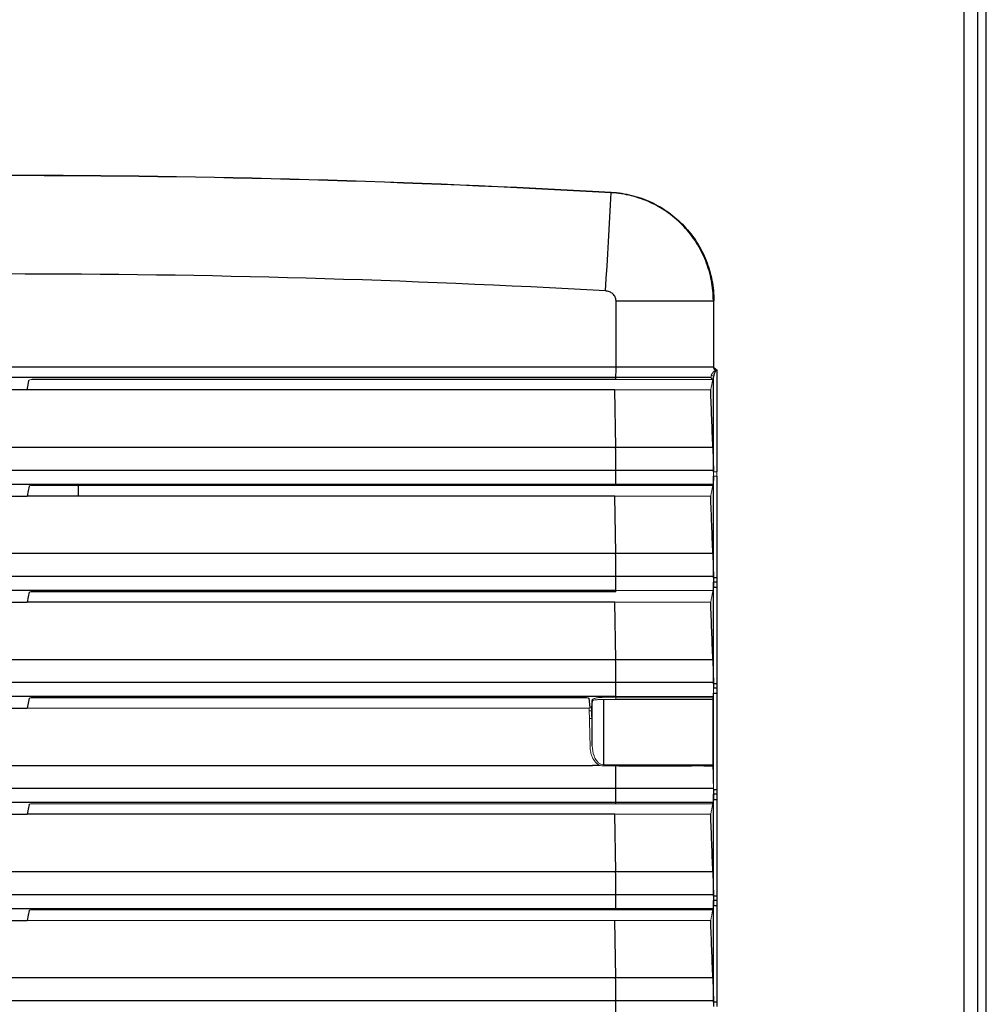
# Model space of a CAD drawing. Header units: millimetres. Extents: x -83 to 754, y -51 to 907.
# Tile 5 of 8: x 58 to 147, y 149 to 240. Entities that reach past the tile are written whole.
import ezdxf

# ---------------------------------------------------------------- set-up
doc = ezdxf.new("R2010")
doc.units = ezdxf.units.MM

msp = doc.modelspace()

# ---------------------------------------------------------------- linework, layer by layer
at = {"color": 7, "linetype": 'Continuous', "lineweight": 25}
for p, q in [((147.008, -8.576), (147.008, 279.047)), ((146.187, 276.607), (146.187, -7.755)), ((144.986, -7.755), (144.986, 276.497)), ((112.997, 213.943), (121.936, 213.943)), ((112.997, 207.876), (112.997, 213.943)), ((1.019, 207.876), (112.997, 207.876)), ((112.997, 207.876), (121.936, 207.876)), ((122.253, 207.629), (122.253, 198.266)), ((112.979, 206.91), (1.037, 206.91)), ((112.963, 206.728), (59.377, 206.728)), ((112.963, 206.728), (112.979, 206.91)), ((121.729, 206.91), (112.979, 206.91)), ((121.945, 198.266), (121.945, 206.939)), ((58.901, 205.769), (55.115, 205.769)), ((112.877, 205.769), (58.901, 205.769)), ((112.963, 200.514), (112.877, 205.769)), ((1.053, 200.514), (112.963, 200.514)), ((112.963, 200.514), (121.885, 200.514)), ((1.027, 198.42), (112.989, 198.42)), ((112.989, 198.42), (121.943, 198.42)), ((112.973, 197.1), (1.043, 197.1)), ((112.963, 196.99), (112.973, 197.1)), ((121.907, 197.1), (112.973, 197.1)), ((121.945, 188.528), (121.945, 197.866)), ((122.253, 197.866), (122.253, 188.528)), ((112.963, 196.99), (59.281, 196.99)), ((63.587, 196.99), (63.587, 196.032)), ((55.115, 196.031), (58.901, 196.031)), ((112.877, 196.031), (58.901, 196.031)), ((63.587, 196.032), (58.902, 196.032)), ((112.963, 190.776), (112.877, 196.031)), ((1.053, 190.776), (112.963, 190.776)), ((112.963, 190.776), (121.885, 190.776)), ((1.027, 188.682), (112.989, 188.682)), ((112.989, 188.682), (121.943, 188.682)), ((122.253, 188.528), (121.945, 188.528)), ((122.253, 188.128), (121.945, 188.128)), ((121.945, 187.632), (121.945, 188.128)), ((122.253, 188.128), (122.253, 187.632)), ((112.973, 187.362), (1.043, 187.362)), ((112.963, 187.252), (59.281, 187.252)), ((121.945, 178.79), (121.945, 187.632)), ((122.253, 187.632), (121.945, 187.632)), ((122.253, 187.632), (122.253, 178.79)), ((55.115, 186.293), (58.901, 186.293)), ((112.877, 186.293), (58.901, 186.293)), ((112.963, 181.038), (112.877, 186.293)), ((1.053, 181.038), (112.963, 181.038)), ((112.963, 181.038), (121.885, 181.038)), ((1.027, 178.944), (112.989, 178.944)), ((112.989, 178.944), (121.943, 178.944)), ((122.253, 178.79), (121.945, 178.79)), ((122.253, 178.39), (121.945, 178.39)), ((122.253, 178.39), (122.253, 177.894)), ((112.973, 177.624), (1.043, 177.624)), ((110.295, 177.514), (59.281, 177.514)), ((110.492, 177.462), (110.581, 176.605)), ((110.813, 177.249), (110.73, 176.609)), ((122.253, 177.894), (121.945, 177.894)), ((122.253, 177.894), (122.253, 169.052)), ((55.115, 176.555), (58.901, 176.555)), ((1.053, 171.3), (110.847, 171.3)), ((1.027, 169.206), (112.989, 169.206)), ((112.989, 169.206), (121.943, 169.206)), ((122.253, 169.052), (121.945, 169.052)), ((122.253, 168.652), (121.945, 168.652)), ((121.945, 168.156), (121.945, 168.652)), ((121.945, 159.314), (121.945, 168.156)), ((122.253, 168.156), (121.945, 168.156)), ((122.253, 168.652), (122.253, 168.156)), ((122.253, 168.156), (122.253, 159.314)), ((112.973, 167.886), (1.043, 167.886)), ((112.963, 167.776), (112.973, 167.886)), ((121.907, 167.886), (112.973, 167.886)), ((55.115, 166.817), (58.901, 166.817)), ((112.877, 166.817), (58.901, 166.817)), ((112.963, 161.562), (112.877, 166.817)), ((1.053, 161.562), (112.963, 161.562)), ((112.963, 161.562), (121.885, 161.562)), ((1.027, 159.468), (112.989, 159.468)), ((112.989, 159.468), (121.943, 159.468)), ((122.253, 159.314), (121.945, 159.314)), ((122.253, 158.914), (121.945, 158.914)), ((121.945, 158.418), (121.945, 158.914)), ((122.253, 158.418), (121.945, 158.418)), ((121.945, 149.576), (121.945, 158.418)), ((122.253, 158.914), (122.253, 158.418)), ((122.253, 158.418), (122.253, 149.576)), ((112.973, 158.148), (1.043, 158.148)), ((112.963, 158.038), (59.281, 158.038)), ((112.963, 158.038), (112.973, 158.148)), ((121.907, 158.148), (112.973, 158.148)), ((55.115, 157.079), (58.901, 157.079)), ((112.963, 151.824), (112.877, 157.079)), ((1.053, 151.824), (112.963, 151.824)), ((112.963, 151.824), (121.885, 151.824)), ((1.027, 149.73), (112.989, 149.73)), ((112.989, 149.73), (121.943, 149.73)), ((122.253, 149.576), (121.945, 149.576))]:
    msp.add_line(p, q, dxfattribs=at)
at = {"color": 144, "linetype": 'Continuous', "lineweight": 18}
for p, q in [((147.008, 277.983), (147.008, 4.032)), ((121.986, 213.943), (121.936, 213.943)), ((121.936, 207.876), (121.936, 213.943)), ((121.986, 213.943), (121.986, 207.876)), ((112.963, 206.728), (121.885, 206.728)), ((112.877, 205.769), (121.695, 205.769)), ((122.253, 198.266), (121.945, 198.266)), ((122.253, 197.866), (121.945, 197.866)), ((112.963, 196.99), (121.885, 196.99)), ((112.877, 196.031), (121.695, 196.031)), ((112.963, 187.252), (112.973, 187.362)), ((121.907, 187.362), (112.973, 187.362)), ((112.877, 186.293), (121.695, 186.293)), ((121.945, 177.894), (121.945, 178.39)), ((112.967, 177.554), (112.973, 177.624)), ((121.907, 177.624), (112.973, 177.624)), ((121.885, 171.359), (121.885, 177.361)), ((121.945, 169.052), (121.945, 177.894)), ((110.525, 176.555), (58.901, 176.555)), ((110.609, 172.991), (110.525, 176.555)), ((110.737, 176.307), (110.531, 176.307)), ((110.73, 176.609), (110.723, 176.557)), ((110.73, 176.609), (110.813, 173.104)), ((110.547, 175.613), (110.753, 175.613)), ((112.963, 167.776), (59.281, 167.776)), ((112.963, 167.776), (121.885, 167.776)), ((112.877, 166.817), (121.695, 166.817)), ((112.963, 158.038), (121.885, 158.038)), ((112.877, 157.079), (58.901, 157.079)), ((112.877, 157.079), (121.695, 157.079))]:
    msp.add_line(p, q, dxfattribs=at)
at = {"color": 7, "linetype": 'Continuous', "lineweight": 25, "flags": 128}
for points in [[(112.042, 214.855), (112.104, 215.987), (112.168, 217.118), (112.232, 218.248), (112.296, 219.377), (112.361, 220.504), (112.426, 221.629), (112.492, 222.75), (112.558, 223.868)], [(58.901, 205.769), (58.993, 206.239), (59.074, 206.649)], [(121.885, 196.99), (121.896, 197.047), (121.907, 197.1)], [(59.079, 196.938), (58.993, 196.501), (58.901, 196.031)], [(59.079, 187.2), (58.993, 186.763), (58.901, 186.293)], [(59.079, 177.462), (58.993, 177.025), (58.901, 176.555)], [(110.813, 173.104), (110.813, 174.447), (110.813, 177.249)], [(111.838, 177.36), (111.838, 175.514), (111.838, 171.363)], [(59.079, 167.724), (58.993, 167.287), (58.901, 166.817)], [(121.885, 167.776), (121.896, 167.833), (121.907, 167.886)], [(59.079, 157.986), (58.993, 157.549), (58.901, 157.079)], [(121.885, 158.038), (121.896, 158.095), (121.907, 158.148)]]:
    msp.add_lwpolyline(points, dxfattribs=at)
at = {"color": 144, "linetype": 'Continuous', "lineweight": 18, "flags": 128}
msp.add_lwpolyline([(121.885, 187.252), (121.896, 187.309), (121.907, 187.362)], dxfattribs=at)
at = {"color": 7, "linetype": 'Continuous', "lineweight": 25}
for centre, radius, start, end in [((100.099, 224.623), 12.481, 356.53587, 356.76195), ((95.734, 207.71), 17.264, 357.34226, 0.54891), ((-176.77, 195.852), 289.77, 0.5077, 0.92182), ((90.328, 198.039), 22.664, 357.62717, 0.96341), ((-176.77, 186.114), 289.77, 0.5077, 0.92182), ((90.328, 188.301), 22.664, 357.62717, 0.96341), ((-176.77, 176.376), 289.77, 0.5077, 0.92182), ((90.328, 178.563), 22.664, 357.62717, 0.96341), ((-178.179, 166.622), 291.179, 0.50837, 0.91083), ((90.328, 168.825), 22.664, 357.62717, 0.96341), ((-176.77, 156.9), 289.77, 0.5077, 0.92182), ((90.328, 159.087), 22.664, 357.62717, 0.96341), ((-176.77, 147.162), 289.77, 0.5077, 0.92182), ((90.328, 149.349), 22.664, 357.62717, 0.96341)]:
    msp.add_arc(centre, radius, start, end, dxfattribs=at)
at = {"color": 144, "linetype": 'Continuous', "lineweight": 18}
for centre, radius, start, end in [((121.762, 206.91), 0.186, 9.13744, 89.90643), ((121.5, 207.181), 0.738, 27.84661, 33.10406), ((121.804, 171.296), 8.84, 179.57228, 180.2961)]:
    msp.add_arc(centre, radius, start, end, dxfattribs=at)
at = {"color": 7, "linetype": 'Continuous', "lineweight": 25}
for points in [[(1.456, 223.918), (19.973, 224.966), (57.008, 226.012), (94.043, 224.966), (112.56, 223.918)], [(112.558, 223.868), (94.041, 224.917), (57.008, 225.962), (19.975, 224.917), (1.459, 223.868)], [(121.885, 200.514), (121.821, 202.265), (121.758, 204.016), (121.695, 205.769)], [(121.885, 200.514), (121.909, 199.864), (121.928, 199.166), (121.943, 198.42)], [(121.943, 198.42), (121.944, 198.37), (121.945, 198.319), (121.945, 198.266)], [(121.885, 190.776), (121.821, 192.527), (121.758, 194.278), (121.695, 196.031)], [(121.885, 190.776), (121.909, 190.126), (121.928, 189.428), (121.943, 188.682)], [(121.943, 188.682), (121.944, 188.632), (121.945, 188.581), (121.945, 188.528)], [(121.945, 188.528), (121.947, 188.396), (121.947, 188.259), (121.945, 188.128)], [(121.885, 181.038), (121.821, 182.789), (121.758, 184.54), (121.695, 186.293)], [(121.885, 181.038), (121.909, 180.388), (121.928, 179.69), (121.943, 178.944)], [(121.943, 178.944), (121.944, 178.894), (121.945, 178.843), (121.945, 178.79)], [(121.945, 178.79), (121.947, 178.658), (121.947, 178.521), (121.945, 178.39)], [(111.552, 171.301), (111.317, 171.3), (111.082, 171.3), (110.847, 171.3)], [(121.945, 169.052), (121.947, 168.92), (121.947, 168.783), (121.945, 168.652)], [(121.885, 161.562), (121.821, 163.313), (121.758, 165.064), (121.695, 166.817)], [(121.885, 161.562), (121.909, 160.912), (121.928, 160.214), (121.943, 159.468)], [(121.943, 159.468), (121.944, 159.418), (121.945, 159.367), (121.945, 159.314)], [(121.945, 159.314), (121.947, 159.182), (121.947, 159.045), (121.945, 158.914)], [(121.885, 151.824), (121.821, 153.575), (121.758, 155.326), (121.695, 157.079)], [(121.885, 151.824), (121.909, 151.174), (121.928, 150.476), (121.943, 149.73)], [(121.943, 149.73), (121.944, 149.68), (121.945, 149.629), (121.945, 149.576)], [(121.945, 149.576), (121.947, 149.444), (121.947, 149.307), (121.945, 149.176)]]:
    msp.add_open_spline(points, degree=3, dxfattribs=at)
for points, knots in [([(121.936, 213.943), (121.936, 214.576), (121.876, 215.198), (121.7, 216.117), (121.627, 216.421), (121.452, 217.024), (121.348, 217.325), (121, 218.201), (120.715, 218.757), (120.044, 219.811), (119.652, 220.314), (118.792, 221.224), (118.323, 221.635), (117.561, 222.186), (117.295, 222.359), (116.752, 222.678), (116.475, 222.823), (115.626, 223.219), (115.038, 223.428), (114.121, 223.66), (113.81, 223.722), (113.187, 223.818), (112.873, 223.851), (112.558, 223.868)], [0, 0, 0, 0, 0.125, 0.125, 0.1875, 0.1875, 0.25, 0.25, 0.375, 0.375, 0.5, 0.5, 0.625, 0.625, 0.6875, 0.6875, 0.75, 0.75, 0.875, 0.875, 0.9375, 0.9375, 1, 1, 1, 1]), ([(112.56, 223.918), (112.878, 223.9), (113.193, 223.867), (113.819, 223.771), (114.132, 223.708), (115.053, 223.475), (115.644, 223.265), (116.497, 222.867), (116.776, 222.721), (117.322, 222.401), (117.589, 222.227), (118.355, 221.674), (118.826, 221.26), (119.69, 220.346), (120.084, 219.84), (120.759, 218.781), (121.045, 218.222), (121.395, 217.342), (121.499, 217.04), (121.675, 216.434), (121.749, 216.128), (121.926, 215.204), (121.986, 214.579), (121.986, 213.943)], [0, 0, 0, 0, 0.0625, 0.0625, 0.125, 0.125, 0.25, 0.25, 0.3125, 0.3125, 0.375, 0.375, 0.5, 0.5, 0.625, 0.625, 0.75, 0.75, 0.8125, 0.8125, 0.875, 0.875, 1, 1, 1, 1]), ([(112.042, 214.855), (93.714, 215.893), (75.37, 216.412), (38.646, 216.412), (20.302, 215.893), (1.975, 214.855)], [0, 0, 0, 0, 0.5, 0.5, 1, 1, 1, 1]), ([(112.997, 213.943), (112.997, 214.065), (112.969, 214.185), (112.866, 214.405), (112.791, 214.503), (112.612, 214.666), (112.507, 214.73), (112.283, 214.821), (112.163, 214.848), (112.042, 214.855)], [0, 0, 0, 0, 0.25, 0.25, 0.5, 0.5, 0.75, 0.75, 1, 1, 1, 1]), ([(121.763, 207.095), (121.771, 207.172), (121.817, 207.26), (121.908, 207.39), (121.942, 207.433), (122.021, 207.517), (122.063, 207.557), (122.118, 207.584)], [0, 0, 0, 0, 0.5, 0.5, 0.75, 0.75, 1, 1, 1, 1]), ([(122.153, 207.525), (122.132, 207.505), (122.117, 207.482), (122.09, 207.434), (122.078, 207.409), (122.043, 207.333), (122.024, 207.283), (121.974, 207.132), (121.949, 207.031), (121.945, 206.939)], [0, 0, 0, 0, 0.125, 0.125, 0.25, 0.25, 0.5, 0.5, 1, 1, 1, 1]), ([(121.945, 197.866), (121.943, 197.684), (121.939, 197.515), (121.925, 197.244), (121.917, 197.148), (121.907, 197.1)], [0, 0, 0, 0, 0.5, 0.5, 1, 1, 1, 1]), ([(121.945, 188.128), (121.943, 187.946), (121.939, 187.777), (121.925, 187.506), (121.917, 187.41), (121.907, 187.362)], [0, 0, 0, 0, 0.5, 0.5, 1, 1, 1, 1]), ([(122.253, 188.528), (122.253, 188.514), (122.253, 188.5), (122.253, 188.486), (122.253, 188.367), (122.253, 188.247), (122.253, 188.128)], [0, 0, 0, 0, 0.0000421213, 0.0000421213, 0.0000421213, 0.0003999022, 0.0003999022, 0.0003999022, 0.0003999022]), ([(122.253, 178.79), (122.253, 178.776), (122.253, 178.762), (122.253, 178.748), (122.253, 178.629), (122.253, 178.509), (122.253, 178.39)], [0, 0, 0, 0, 0.0000421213, 0.0000421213, 0.0000421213, 0.0003999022, 0.0003999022, 0.0003999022, 0.0003999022]), ([(121.885, 177.361), (121.146, 177.361), (120.405, 177.361), (118.92, 177.361), (118.177, 177.361), (116.688, 177.361), (115.942, 177.361), (114.823, 177.361), (114.451, 177.361), (113.706, 177.361), (113.332, 177.361), (112.964, 177.361)], [0, 0, 0, 0, 0.25, 0.25, 0.5, 0.5, 0.75, 0.75, 0.875, 0.875, 1, 1, 1, 1]), ([(112.964, 171.362), (113.71, 171.357), (114.455, 171.361), (115.945, 171.361), (116.689, 171.361), (118.178, 171.361), (118.922, 171.361), (120.035, 171.362), (120.405, 171.362), (121.146, 171.362), (121.516, 171.359), (121.885, 171.359)], [0, 0, 0, 0, 0.25, 0.25, 0.5, 0.5, 0.75, 0.75, 0.875, 0.875, 1, 1, 1, 1]), ([(121.887, 171.247), (121.517, 171.248), (121.148, 171.25), (120.407, 171.251), (120.036, 171.25), (118.923, 171.249), (118.179, 171.25), (116.69, 171.249), (115.945, 171.25), (114.455, 171.25), (113.71, 171.246), (112.964, 171.251)], [0, 0, 0, 0, 0.125, 0.125, 0.25, 0.25, 0.5, 0.5, 0.75, 0.75, 1, 1, 1, 1]), ([(122.253, 169.052), (122.253, 169.038), (122.253, 169.024), (122.253, 169.01), (122.253, 168.891), (122.253, 168.771), (122.253, 168.652)], [0, 0, 0, 0, 0.0000421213, 0.0000421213, 0.0000421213, 0.0003999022, 0.0003999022, 0.0003999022, 0.0003999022]), ([(121.945, 168.652), (121.943, 168.47), (121.939, 168.301), (121.925, 168.03), (121.917, 167.934), (121.907, 167.886)], [0, 0, 0, 0, 0.5, 0.5, 1, 1, 1, 1]), ([(122.253, 159.314), (122.253, 159.3), (122.253, 159.286), (122.253, 159.272), (122.253, 159.153), (122.253, 159.033), (122.253, 158.914)], [0, 0, 0, 0, 0.0000421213, 0.0000421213, 0.0000421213, 0.0003999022, 0.0003999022, 0.0003999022, 0.0003999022]), ([(121.945, 158.914), (121.943, 158.732), (121.939, 158.563), (121.925, 158.292), (121.917, 158.196), (121.907, 158.148)], [0, 0, 0, 0, 0.5, 0.5, 1, 1, 1, 1]), ([(122.253, 149.576), (122.253, 149.562), (122.253, 149.548), (122.253, 149.534), (122.253, 149.415), (122.253, 149.295), (122.253, 149.176)], [0, 0, 0, 0, 0.0000421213, 0.0000421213, 0.0000421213, 0.0003999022, 0.0003999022, 0.0003999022, 0.0003999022])]:
    msp.add_open_spline(points, degree=3, knots=knots, dxfattribs=at)
at = {"color": 144, "linetype": 'Continuous', "lineweight": 18}
for points, knots in [([(122.118, 207.584), (122.072, 207.621), (122.028, 207.662), (121.96, 207.758), (121.936, 207.816), (121.936, 207.876)], [0, 0, 0, 0, 0.5, 0.5, 1, 1, 1, 1]), ([(121.986, 207.876), (121.986, 207.843), (122, 207.813), (122.039, 207.762), (122.062, 207.741), (122.139, 207.684), (122.195, 207.655), (122.253, 207.629)], [0, 0, 0, 0, 0.25, 0.25, 0.5, 0.5, 1, 1, 1, 1]), ([(59.074, 206.649), (59.078, 206.67), (59.11, 206.69), (59.22, 206.719), (59.297, 206.728), (59.377, 206.728)], [0, 0, 0, 0, 0.5, 0.5, 1, 1, 1, 1]), ([(121.885, 206.728), (121.861, 206.746), (121.82, 206.777), (121.771, 206.819), (121.744, 206.852), (121.728, 206.882), (121.729, 206.901), (121.729, 206.91)], [0, 0, 0, 0, 0.302669, 0.512798, 0.690403, 0.852251, 1, 1, 1, 1]), ([(121.922, 206.717), (121.921, 206.711), (121.918, 206.699), (121.914, 206.689), (121.909, 206.685), (121.903, 206.687), (121.895, 206.702), (121.889, 206.718), (121.885, 206.728)], [0, 0, 0, 0, 0.110575, 0.228164, 0.353508, 0.48722, 0.697834, 1, 1, 1, 1]), ([(122.253, 198.266), (122.253, 198.252), (122.253, 198.238), (122.253, 198.224), (122.253, 198.105), (122.253, 197.985), (122.253, 197.866)], [0, 0, 0, 0, 0.0000421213, 0.0000421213, 0.0000421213, 0.0003999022, 0.0003999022, 0.0003999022, 0.0003999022]), ([(59.079, 196.938), (59.081, 196.951), (59.103, 196.965), (59.176, 196.984), (59.228, 196.99), (59.281, 196.99)], [0, 0, 0, 0, 0.5, 0.5, 1, 1, 1, 1]), ([(59.079, 187.2), (59.081, 187.213), (59.103, 187.227), (59.176, 187.246), (59.228, 187.252), (59.281, 187.252)], [0, 0, 0, 0, 0.5, 0.5, 1, 1, 1, 1]), ([(121.945, 178.39), (121.943, 178.208), (121.939, 178.039), (121.925, 177.768), (121.917, 177.672), (121.907, 177.624)], [0, 0, 0, 0, 0.5, 0.5, 1, 1, 1, 1]), ([(59.079, 177.462), (59.081, 177.475), (59.103, 177.489), (59.176, 177.508), (59.228, 177.514), (59.281, 177.514)], [0, 0, 0, 0, 0.5, 0.5, 1, 1, 1, 1]), ([(110.295, 177.514), (110.348, 177.514), (110.399, 177.508), (110.47, 177.489), (110.49, 177.475), (110.492, 177.462)], [0, 0, 0, 0, 0.5, 0.5, 1, 1, 1, 1]), ([(110.813, 177.249), (110.809, 177.258), (110.801, 177.276), (110.802, 177.303), (110.814, 177.329), (110.844, 177.365), (110.911, 177.409), (111.035, 177.457), (111.197, 177.498), (111.393, 177.529), (111.611, 177.55), (111.764, 177.552), (111.842, 177.554)], [0, 0, 0, 0, 0.059647, 0.118495, 0.177191, 0.236388, 0.35926, 0.483427, 0.610623, 0.738826, 0.868875, 1, 1, 1, 1]), ([(111.838, 177.36), (111.804, 177.36), (111.736, 177.36), (111.632, 177.358), (111.528, 177.354), (111.424, 177.348), (111.322, 177.341), (111.224, 177.333), (111.126, 177.322), (111.01, 177.306), (110.914, 177.288), (110.853, 177.271), (110.822, 177.259), (110.816, 177.252), (110.813, 177.249)], [0, 0, 0, 0, 0.0644532, 0.1308869, 0.1993147, 0.2697491, 0.3422014, 0.4166822, 0.493201, 0.5852538, 0.7440343, 0.8359034, 0.9212246, 1, 1, 1, 1]), ([(112.967, 177.554), (112.966, 177.543), (112.965, 177.518), (112.964, 177.446), (112.964, 177.401), (112.964, 177.361)], [0, 0, 0, 0, 0.5, 0.5, 1, 1, 1, 1]), ([(121.893, 177.554), (121.153, 177.554), (120.414, 177.554), (118.929, 177.554), (118.185, 177.554), (116.696, 177.554), (115.95, 177.554), (114.459, 177.554), (113.713, 177.554), (112.967, 177.554)], [0, 0, 0, 0, 0.25, 0.25, 0.5, 0.5, 0.75, 0.75, 1, 1, 1, 1]), ([(121.885, 177.361), (121.885, 177.375), (121.885, 177.404), (121.886, 177.446), (121.887, 177.487), (121.89, 177.529), (121.892, 177.545), (121.893, 177.554)], [0, 0, 0, 0, 0.1596243, 0.3274256, 0.4999854, 0.7078957, 1, 1, 1, 1]), ([(111.552, 171.301), (111.46, 171.334), (111.376, 171.381), (111.227, 171.487), (111.161, 171.548), (110.983, 171.744), (110.892, 171.892), (110.751, 172.197), (110.701, 172.353), (110.632, 172.669), (110.613, 172.829), (110.609, 172.991)], [0, 0, 0, 0, 0.125, 0.125, 0.25, 0.25, 0.5, 0.5, 0.75, 0.75, 1, 1, 1, 1]), ([(110.813, 173.104), (110.819, 172.788), (110.869, 172.478), (111.039, 172.025), (111.112, 171.878), (111.26, 171.676), (111.315, 171.613), (111.442, 171.5), (111.515, 171.449), (111.598, 171.414)], [0, 0, 0, 0, 0.5, 0.5, 0.75, 0.75, 0.875, 0.875, 1, 1, 1, 1]), ([(121.885, 171.359), (121.885, 171.339), (121.885, 171.319), (121.886, 171.3), (121.886, 171.281), (121.886, 171.263), (121.887, 171.247)], [0, 0, 0, 0, 0.0000589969, 0.0000589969, 0.0000589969, 0.0001181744, 0.0001181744, 0.0001181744, 0.0001181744]), ([(59.079, 167.724), (59.081, 167.737), (59.103, 167.751), (59.176, 167.77), (59.228, 167.776), (59.281, 167.776)], [0, 0, 0, 0, 0.5, 0.5, 1, 1, 1, 1]), ([(59.079, 157.986), (59.081, 157.999), (59.103, 158.013), (59.176, 158.032), (59.228, 158.038), (59.281, 158.038)], [0, 0, 0, 0, 0.5, 0.5, 1, 1, 1, 1])]:
    msp.add_open_spline(points, degree=3, knots=knots, dxfattribs=at)
for points in [[(121.729, 206.91), (121.741, 206.946), (121.753, 207.008), (121.763, 207.095)], [(122.153, 207.525), (122.187, 207.559), (122.221, 207.593), (122.253, 207.629)], [(121.695, 205.769), (121.758, 206.089), (121.822, 206.409), (121.885, 206.728)], [(121.945, 206.939), (121.938, 206.835), (121.931, 206.76), (121.922, 206.717)], [(121.945, 198.266), (121.947, 198.134), (121.947, 197.997), (121.945, 197.866)], [(121.695, 196.031), (121.758, 196.351), (121.822, 196.671), (121.885, 196.99)], [(121.695, 186.293), (121.758, 186.613), (121.822, 186.933), (121.885, 187.252)], [(112.964, 177.361), (112.588, 177.36), (112.213, 177.36), (111.838, 177.36)], [(111.842, 177.554), (112.217, 177.553), (112.592, 177.553), (112.967, 177.554)], [(110.581, 176.605), (110.584, 176.583), (110.641, 176.563), (110.723, 176.557)], [(111.839, 171.252), (111.74, 171.251), (111.643, 171.269), (111.552, 171.301)], [(111.598, 171.414), (111.673, 171.382), (111.754, 171.363), (111.838, 171.363)], [(111.838, 171.363), (112.213, 171.365), (112.589, 171.365), (112.964, 171.362)], [(112.964, 171.251), (112.589, 171.253), (112.214, 171.253), (111.839, 171.252)], [(121.887, 171.247), (121.91, 170.612), (121.928, 169.932), (121.943, 169.206)], [(121.943, 169.206), (121.944, 169.156), (121.945, 169.105), (121.945, 169.052)], [(121.695, 166.817), (121.758, 167.137), (121.822, 167.457), (121.885, 167.776)], [(121.695, 157.079), (121.758, 157.399), (121.822, 157.719), (121.885, 158.038)]]:
    msp.add_open_spline(points, degree=3, dxfattribs=at)

doc.saveas('drawing.dxf')
